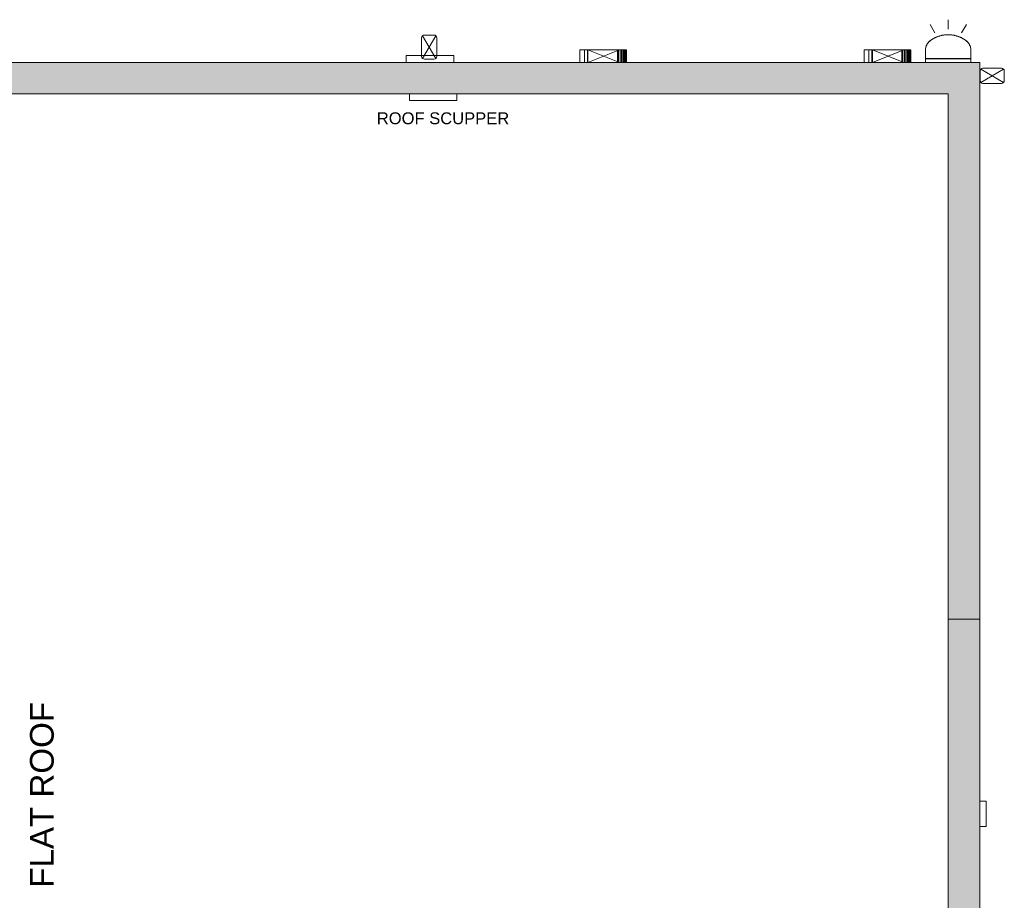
# Model space of a CAD drawing. Header units: inches. Extents: x 10 to 643, y -369 to 469.
# Tile 15 of 15: x 320 to 632, y 190 to 469. Entities that reach past the tile are written whole.
import ezdxf

# ---------------------------------------------------------------- set-up
doc = ezdxf.new("R2010")
doc.units = ezdxf.units.IN
doc.header["$MEASUREMENT"] = 0
for name, color, linetype, lineweight in [('A-DETL-MBND', 5, 'Continuous', 9), ('A-GENM', 13, 'Continuous', 9), ('E-LITE-EQPM', 6, 'Continuous', 9), ('G-ANNO-TEXT', 231, 'Continuous', 9), ('Q-SPCQ', 2, 'Continuous', 9)]:
    doc.layers.add(name, color=color, linetype=linetype, lineweight=lineweight)
doc.styles.add('Arial', font='arial.ttf', dxfattribs={"height": 7.5})
doc.styles.add('Arial_1', font='arial.ttf', dxfattribs={"height": 3.75})

# ---------------------------------------------------------------- blocks, each defined once
blk = doc.blocks.new('Exterior Commercial Surface Lighting - Exterior_Wall_Mounted_Light_Fixture_-_Lithonia_TWR1S_3416-5532845-Roof Plan')
at = {"layer": 'A-DETL-MBND'}
for p, q in [((-4.25, 14.36), (-5.75, 16.96)), ((0, 15.5), (0, 18.5)), ((4.25, 14.36), (5.75, 16.96)), ((-7.19, 8.75), (-7.19, 6.25)), ((-7.19, 7.8), (-7.19, 8.75)), ((-7.19, 7.8), (-7.19, 7.71)), ((-7.19, 7.71), (-7.19, 6.25)), ((-7.19, 6.25), (7.19, 6.25)), ((-7.19, 6.25), (7.19, 6.25)), ((7.19, 6.25), (7.19, 8.75)), ((7.19, 8.75), (7.19, 7.8)), ((7.19, 7.71), (7.19, 7.8)), ((7.19, 6.25), (7.19, 7.71)), ((-7.19, 6.12), (-7.19, 5)), ((7.19, 6.12), (-7.19, 6.12)), ((-7.19, 6.12), (-7.19, 5)), ((7.19, 5), (7.19, 6.12)), ((7.19, 5), (7.19, 6.12))]:
    blk.add_line(p, q, dxfattribs=at)
for centre, radius, start, end in [((0, 4.18), 9.57, 55.1114, 124.8886), ((-3.19, 8.75), 4, 124.8886, 180), ((3.19, 8.75), 4, 360, 55.1114)]:
    blk.add_arc(centre, radius, start, end, dxfattribs=at)
blk.add_open_spline([(-5.48, 12.03), (-5.26, 12.18), (-4.82, 12.46), (-4.24, 12.77), (-3.75, 12.99), (-3.38, 13.14), (-2.99, 13.27), (-2.6, 13.39), (-2.26, 13.48), (-1.98, 13.54), (-1.77, 13.59), (-1.56, 13.62), (-1.27, 13.67), (-0.9, 13.71), (-0.45, 13.74), (0, 13.75), (0.45, 13.74), (0.9, 13.71), (1.27, 13.67), (1.56, 13.62), (1.77, 13.59), (1.98, 13.54), (2.26, 13.48), (2.6, 13.39), (2.99, 13.27), (3.38, 13.14), (3.75, 12.99), (4.24, 12.77), (4.82, 12.46), (5.26, 12.18), (5.48, 12.03)], degree=3, knots=[0, 0, 0, 0, 0.071429, 0.142857, 0.178571, 0.214286, 0.25, 0.285714, 0.321429, 0.339286, 0.357143, 0.375, 0.392857, 0.428571, 0.464286, 0.5, 0.535714, 0.571429, 0.607143, 0.625, 0.642857, 0.660714, 0.678571, 0.714286, 0.75, 0.785714, 0.821429, 0.857143, 0.928571, 1, 1, 1, 1], dxfattribs=at)
for points in [[(-7.18, 8.99), (-7.17, 9.2), (-7.11, 9.62), (-6.93, 10.2), (-6.68, 10.74), (-6.35, 11.23), (-5.95, 11.66), (-5.64, 11.91), (-5.48, 12.03)], [(5.48, 12.03), (5.64, 11.91), (5.95, 11.66), (6.35, 11.23), (6.68, 10.74), (6.93, 10.2), (7.11, 9.62), (7.17, 9.2), (7.18, 8.99)], [(-7.19, 8.75), (-7.19, 8.79), (-7.19, 8.87), (-7.18, 8.95), (-7.18, 8.99)], [(7.18, 8.99), (7.18, 8.95), (7.19, 8.87), (7.19, 8.79), (7.19, 8.75)]]:
    blk.add_open_spline(points, degree=3, dxfattribs=at)
blk = doc.blocks.new('Downspout - Downspout_4650-5603892-Roof Plan')
at = {"layer": 'A-DETL-MBND'}
for p, q in [((-1.5, 0), (1.5, 0)), ((-2.4, -6.75), (-2.4, -0.9)), ((-2.14, -0.26), (2.14, -7.39)), ((-2.14, -7.39), (2.14, -0.26)), ((2.4, -0.9), (2.4, -6.75)), ((-1.5, -7.65), (1.5, -7.65))]:
    blk.add_line(p, q, dxfattribs=at)
for centre, start, end in [((1.5, -0.9), 360, 90), ((-1.5, -0.9), 90, 180), ((-1.5, -6.75), 180, 270), ((1.5, -6.75), 270, 0)]:
    blk.add_arc(centre, 0.9, start, end, dxfattribs=at)
blk = doc.blocks.new('Downspout - Downspout_4650-5603893-Roof Plan')
at = {"layer": 'A-DETL-MBND'}
for p, q in [((-1.5, 0), (1.5, 0)), ((-2.4, -6.75), (-2.4, -0.9)), ((-2.14, -0.26), (2.14, -7.39)), ((-2.14, -7.39), (2.14, -0.26)), ((2.4, -0.9), (2.4, -6.75)), ((-1.5, -7.65), (1.5, -7.65))]:
    blk.add_line(p, q, dxfattribs=at)
for centre, start, end in [((1.5, -0.9), 360, 90), ((-1.5, -0.9), 90, 180), ((-1.5, -6.75), 180, 270), ((1.5, -6.75), 270, 0)]:
    blk.add_arc(centre, 0.9, start, end, dxfattribs=at)
blk = doc.blocks.new('Wall  Protrusion - Wall  Protrusion-4332175-Roof Plan')
at = {"layer": 'A-DETL-MBND'}
for p, q in [((626, 221.68), (624, 221.68)), ((626, 221.68), (626, 213.68)), ((624, 213.68), (626, 213.68))]:
    blk.add_line(p, q, dxfattribs=at)
blk = doc.blocks.new('Signage - Signage-V3-Roof Plan')
at = {"layer": 'A-DETL-MBND'}
for p, q in [((497.41, 459.5), (498.94, 459.5)), ((497.41, 455.5), (497.41, 459.5)), ((498.94, 459.5), (499.82, 459.5)), ((498.94, 455.5), (498.94, 459.5)), ((499.82, 459.5), (499.9, 459.5)), ((499.82, 455.5), (499.82, 459.5)), ((499.9, 459.5), (500, 459.5)), ((499.9, 455.5), (499.9, 459.5)), ((510, 459.5), (500, 455.5)), ((500, 459.5), (510, 455.5)), ((500, 459.5), (509.32, 459.5)), ((500, 459.5), (500, 455.5)), ((509.27, 459.5), (509.32, 459.5)), ((509.32, 459.5), (509.67, 459.5)), ((509.32, 455.5), (509.32, 459.5)), ((509.67, 459.5), (510.14, 459.5)), ((509.67, 455.5), (509.67, 459.5)), ((510.14, 459.5), (510.62, 459.5)), ((510.14, 455.5), (510.14, 459.5)), ((510.62, 459.5), (511.01, 459.5)), ((510.62, 455.5), (510.62, 459.5)), ((511.01, 459.5), (511.2, 459.5)), ((511.01, 455.5), (511.01, 459.5)), ((511.2, 455.5), (511.2, 459.5)), ((511.22, 459.5), (511.54, 459.5)), ((511.22, 455.5), (511.22, 459.5)), ((511.54, 459.5), (511.66, 459.5)), ((511.54, 455.5), (511.54, 459.5)), ((511.66, 459.5), (511.93, 459.5)), ((511.66, 455.5), (511.66, 459.5)), ((511.93, 459.5), (512.22, 459.5)), ((511.93, 459.5), (511.93, 455.5)), ((512.22, 455.5), (512.22, 459.5))]:
    blk.add_line(p, q, dxfattribs=at)
blk = doc.blocks.new('Roof Scupper - Roof Scupper-4900939-Roof Plan')
at = {"layer": 'A-DETL-MBND'}
for p, q in [((-7.5, 5), (-7.5, 7.125)), ((-7.5, 7.125), (7.5, 7.125)), ((-7.5, 7.125), (7.5, 7.125)), ((-7.5, 5), (-7.5, 7.125)), ((7.5, 7.125), (7.5, 5)), ((7.5, 5), (7.5, 7.125))]:
    blk.add_line(p, q, dxfattribs=at)

msp = doc.modelspace()

# ---------------------------------------------------------------- hatches: boundary and pattern name
at = {"layer": 'A-DETL-MBND'}
for points in [[(614, 445.5), (624, 445.5), (624, 455.5), (33.99, 455.5), (33.99, 445.5), (597.89, 445.5)], [(614, 279.25), (624, 279.25), (624, 445.5), (614, 445.5), (614, 280.42)], [(614, -33.57), (624, -33.57), (624, 279.25), (614, 279.25), (614, -7.68)]]:
    msp.add_hatch(color=9, dxfattribs=at).paths.add_polyline_path(points, flags=0)

# ---------------------------------------------------------------- linework, layer by layer
for p, q in [((23.99, 455.5), (624, 455.5)), ((624, 455.5), (624, -33.57)), ((614, 445.5), (33.99, 445.5)), ((614, -33.57), (614, 445.5)), ((624, 279.25), (614, 279.25))]:
    msp.add_line(p, q, dxfattribs=at)

# ---------------------------------------------------------------- block references
at = {"layer": 'A-GENM'}
for name, p in [('Signage - Signage-V3-Roof Plan', (0, 0)), ('Signage - Signage-V3-Roof Plan', (90, 0)), ('Roof Scupper - Roof Scupper-4900939-Roof Plan', (450, 450.5)), ('Wall  Protrusion - Wall  Protrusion-4332175-Roof Plan', (0, 0))]:
    msp.add_blockref(name, p, dxfattribs=at)
at = {"layer": 'A-GENM', "rotation": 180}
msp.add_blockref('Roof Scupper - Roof Scupper-4900939-Roof Plan', (451, 450.5), dxfattribs=at)
at = {"layer": 'E-LITE-EQPM'}
msp.add_blockref('Exterior Commercial Surface Lighting - Exterior_Wall_Mounted_Light_Fixture_-_Lithonia_TWR1S_3416-5532845-Roof Plan', (614, 450.5), dxfattribs=at)
at = {"layer": 'Q-SPCQ'}
for name, p, rotation in [('Downspout - Downspout_4650-5603892-Roof Plan', (449.75, 456.5), 180), ('Downspout - Downspout_4650-5603893-Roof Plan', (624.12, 451.25), 89.9999999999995)]:
    msp.add_blockref(name, p, dxfattribs=dict(at, rotation=rotation))

# ---------------------------------------------------------------- texts
at = {"layer": 'G-ANNO-TEXT', "color": 7, "insert": (433.16, 439.68), "char_height": 3.75, "width": 48.1012, "attachment_point": 1, "style": 'Arial_1'}
msp.add_mtext('ROOF SCUPPER', dxfattribs=at)
at = {"layer": 'G-ANNO-TEXT', "color": 7, "insert": (323.39, 194.3), "char_height": 7.5, "width": 73.4775, "attachment_point": 1, "rotation": 90, "style": 'Arial'}
msp.add_mtext('FLAT ROOF', dxfattribs=at)

doc.saveas('drawing.dxf')
